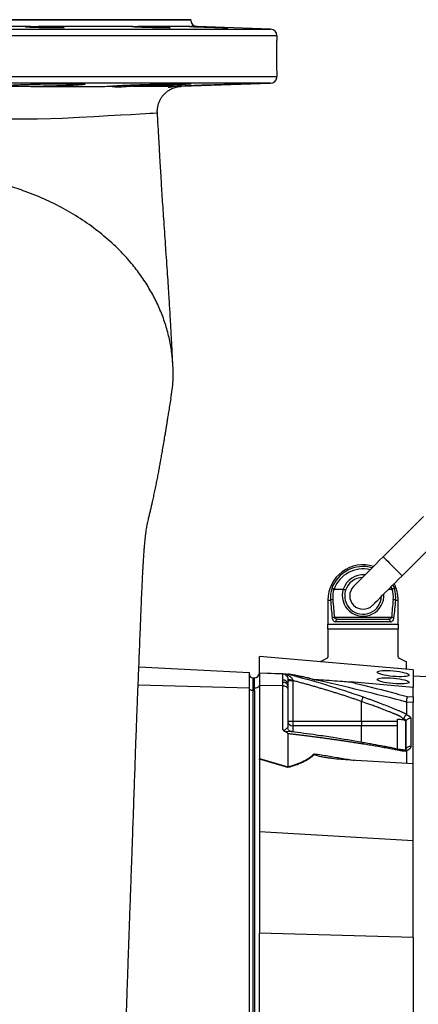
# Model space of a CAD drawing. Header units: millimetres. Extents: x 1108 to 5030, y 1860 to 4202.
# Tile 7 of 12: x 1917 to 2394, y 3026 to 4202. Entities that reach past the tile are written whole.
import ezdxf

# ---------------------------------------------------------------- set-up
doc = ezdxf.new("R2010")
doc.units = ezdxf.units.MM
doc.header["$LTSCALE"] = 2

msp = doc.modelspace()

# ---------------------------------------------------------------- linework, layer by layer
at = {"color": 7, "linetype": 'Continuous', "lineweight": 25}
for p, q in [((2121.8, 4202), (1261.8, 4202)), ((2121.8, 4201.7), (2121.8, 4202)), ((1930.3, 4193.7), (1782.6, 4193.7)), ((2052.6, 4193.7), (1939.6, 4193.7)), ((2119.9, 4193.7), (2058.8, 4193.7)), ((2119.9, 4193.7), (2120, 4193.7)), ((2120.4, 4193.8), (2122.1, 4193.7)), ((2217, 4190.7), (2129.5, 4193.7)), ((2110.6, 4122.4), (2217, 4126.1)), ((2110.6, 4122.4), (2110.6, 4122.4)), ((2399.9, 3608.7), (2351.8, 3560.6)), ((2374.4, 3538), (2422.5, 3586.1)), ((2293, 3522), (2292.8, 3522)), ((2293, 3522), (2303.9, 3522)), ((2358.4, 3522), (2362.5, 3522)), ((2362.7, 3522), (2362.5, 3522)), ((2285.8, 3509), (2285.8, 3480)), ((2369.8, 3480), (2369.8, 3509)), ((2293.5, 3488.4), (2362, 3488.4)), ((2360.5, 3483), (2295.1, 3483)), ((2297.4, 3486), (2358.1, 3486)), ((2285.8, 3480), (2369.8, 3480)), ((2285.8, 3474), (2285.8, 3480)), ((2369.8, 3474), (2285.8, 3474)), ((2285.8, 3474), (2285.8, 3441.8)), ((2369.8, 3480), (2369.8, 3474)), ((2369.8, 3441.8), (2369.8, 3474)), ((2203.8, 3422), (2203.8, 3441.6)), ((2387.8, 3425.5), (2203.8, 3441.6)), ((2379.8, 3426.2), (2379.8, 3435)), ((2059.8, 3429.2), (2191.8, 3422.3)), ((2191.8, 3404.1), (2191.8, 3422.3)), ((2203.8, 3421.8), (2203.8, 3406.9)), ((2232, 3420.8), (2203.8, 3421.8)), ((2387.8, 3425.5), (2387.8, 3404.5)), ((2195.8, 3416), (2195.8, 3401)), ((2195.8, 3416), (2197.8, 3416)), ((2197.8, 3404), (2197.8, 3416)), ((2232, 3413.3), (2232, 3420.8)), ((2232, 3410.6), (2232, 3413.3)), ((2232, 3406.4), (2232, 3410.6)), ((2238.9, 3420.3), (2237.7, 3420.6)), ((2237.8, 3420.6), (2238.9, 3420.3)), ((2237.8, 3414.8), (2237.8, 3408.8)), ((2243.8, 3412.8), (2243.8, 3364.3)), ((2387.8, 3404.5), (2312.2, 3411.2)), ((3871.7, 3355.5), (2387.8, 3418)), ((2191.8, 2920.1), (2191.8, 3404.1)), ((2195.8, 3401), (2195.8, 2917)), ((2195.8, 3401), (2197.8, 3401)), ((2197.8, 3401), (2197.8, 3404)), ((2197.8, 3401), (2197.8, 2917)), ((2203.8, 3406.9), (2203.8, 3319.7)), ((2232, 3406.4), (2203.8, 3406.9)), ((2232, 3354.3), (2232, 3406.4)), ((2237.8, 3408.8), (2237.8, 3406.7)), ((2237.8, 3406.7), (2237.8, 3403.4)), ((2237.8, 3403.4), (2237.8, 3356.7)), ((2387.8, 3393.3), (2387.8, 3404.5)), ((2325.8, 3364.3), (2325.8, 3387.9)), ((2387.8, 3386.7), (2379.8, 3387)), ((2380.7, 3393.6), (2387.8, 3393.3)), ((2387.8, 3313.3), (2387.8, 3386.7)), ((2237.8, 3364.3), (2243.8, 3364.3)), ((2243.8, 3364.3), (2243.8, 3358.9)), ((2243.8, 3364.3), (2325.8, 3364.3)), ((2369.1, 3331.1), (2369.1, 3366.6)), ((2379.5, 3372), (2379.8, 3371.9)), ((2325.8, 3358.9), (2243.8, 3358.9)), ((2237.8, 3349.4), (2237.8, 3309.9)), ((2379.8, 3329.1), (2379.5, 3329)), ((2379.8, 3328.4), (2379.8, 3313.8)), ((2203.8, 3319.7), (2237.8, 3309.9)), ((2237.8, 3308.9), (2203.8, 3318.8)), ((2203.8, 3318.3), (2203.8, 3232.3)), ((2387.8, 3313.3), (2312.2, 3317.8)), ((2387.8, 3221.5), (2387.8, 3313.3)), ((2387.8, 3221.5), (2203.8, 3232.3)), ((2203.8, 3232.3), (2203.8, 3111.2)), ((2387.8, 3106), (2387.8, 3221.5)), ((2203.8, 3005.6), (2203.8, 3111.2)), ((2387.8, 3106), (2203.8, 3111.2)), ((2387.8, 3106), (2387.8, 2993.2))]:
    msp.add_line(p, q, dxfattribs=at)
at = {"color": 8, "linetype": 'Continuous', "lineweight": 25}
for p, q in [((1261.8, 4201.7), (2121.8, 4201.7)), ((1166.5, 4190.7), (2217, 4190.7)), ((2129.5, 4193.7), (2122.1, 4193.7)), ((2224.7, 4182.7), (1158.8, 4182.7)), ((1158.8, 4134.1), (2224.7, 4134.1)), ((2217, 4126.1), (1166.5, 4126.1)), ((2362.5, 3522), (2361.3, 3524.9)), ((2363.4, 3527), (2365.3, 3522.7)), ((2285.8, 3509), (2288.8, 3509)), ((2366.8, 3509), (2369.8, 3509)), ((2203.8, 3421.9), (2231.6, 3420.9)), ((2058.9, 3407.6), (2191.8, 3404.1)), ((2243.8, 3358.9), (2243.8, 3351.8))]:
    msp.add_line(p, q, dxfattribs=at)
at = {"color": 8, "linetype": 'Continuous', "lineweight": 25, "flags": 128}
for points in [[(2081.8, 4090.7), (2080.7, 4090.4), (2077, 4090), (2072.9, 4089.8), (2067.6, 4089.5), (2061.1, 4089.1), (2050.6, 4088.5), (2038, 4087.8), (2023.1, 4087), (2006.4, 4086), (1988.3, 4085), (1968.5, 4084.1), (1953.9, 4083.6), (1938.4, 4083.3), (1922.1, 4083.1), (1904.7, 4083.1), (1886.4, 4083.3), (1886.4, 4083.3), (1886.4, 4083.3)], [(2351.8, 3560.6), (2351.9, 3560.5), (2352.6, 3559.8), (2353.7, 3558.7), (2355.3, 3557.1), (2357.3, 3555.2), (2359.5, 3552.9), (2361.9, 3550.6), (2364.3, 3548.1), (2366.7, 3545.7), (2368.9, 3543.5), (2370.9, 3541.6), (2372.5, 3540), (2373.6, 3538.8), (2374.3, 3538.2), (2374.4, 3538)]]:
    msp.add_lwpolyline(points, dxfattribs=at)
at = {"color": 7, "linetype": 'Continuous', "lineweight": 25, "flags": 128}
for points in [[(2351.8, 3560.6), (2347.5, 3556.4), (2343.3, 3552.2), (2339.3, 3548.1), (2335.4, 3544.2), (2331.7, 3540.6), (2328.4, 3537.2), (2325.3, 3534.2), (2322.7, 3531.6), (2320.5, 3529.3), (2318.7, 3527.6), (2317.5, 3526.3), (2316.7, 3525.6), (2316.4, 3525.3)], [(2339.1, 3502.7), (2339.3, 3502.9), (2340.1, 3503.7), (2341.4, 3505), (2343.1, 3506.7), (2345.3, 3508.9), (2348, 3511.6), (2351, 3514.6), (2354.3, 3517.9), (2358, 3521.6), (2361.9, 3525.5), (2366, 3529.6), (2370.2, 3533.8), (2374.4, 3538)], [(2284.1, 3439.1), (2281.1, 3437.7), (2278.8, 3436.5), (2277.1, 3435.7), (2276.2, 3435.2)], [(2379.8, 3435), (2379.4, 3435.1), (2378.4, 3435.7), (2376.7, 3436.5), (2374.4, 3437.7), (2371.4, 3439.1)], [(2237.8, 3406.7), (2237.6, 3407.5), (2237.3, 3408.2), (2236.8, 3408.8), (2236.1, 3409.4), (2235.2, 3409.9), (2234.2, 3410.3), (2233.1, 3410.5), (2232, 3410.6)], [(2195.8, 3401), (2195, 3401), (2194.2, 3401.1), (2193.5, 3401.3), (2192.9, 3401.6), (2192.4, 3401.9), (2192.1, 3402.2), (2191.8, 3402.6), (2191.8, 3403)], [(2197.8, 3404), (2198.9, 3404), (2200, 3404.2), (2201, 3404.5), (2201.9, 3404.8), (2202.7, 3405.3), (2203.2, 3405.8), (2203.6, 3406.3), (2203.8, 3406.9)], [(2237.8, 3403.4), (2237.6, 3404), (2237.3, 3404.5), (2236.8, 3405), (2236.1, 3405.5), (2235.2, 3405.8), (2234.2, 3406.1), (2233.1, 3406.3), (2232, 3406.4)], [(2325.8, 3364.3), (2333.7, 3364.3), (2349.6, 3364.3), (2362.7, 3364.3), (2367.8, 3364.3), (2369.1, 3364.3)], [(2369.1, 3358.9), (2367.8, 3358.9), (2358.9, 3358.9), (2356.6, 3358.9), (2356.1, 3358.9), (2355.9, 3358.9), (2332.1, 3358.9), (2325.8, 3358.9)]]:
    msp.add_lwpolyline(points, dxfattribs=at)
at = {"color": 7, "linetype": 'Continuous', "lineweight": 25}
for centre, radius, start, end in [((2129.8, 4201.7), 8, 180, 268), ((2216.8, 4182.7), 8, 0.0008, 88), ((2216.8, 4134.1), 8, 272, 352.5552), ((2327.8, 3509), 42, 72.7187, 180), ((2327.8, 3514), 22, 91.6582, 162.0347), ((2327.8, 3509), 42, 0, 27.7361), ((2326.4, 3511.9), 37.7, 163.4133, 184.4382), ((2326.5, 3512.3), 35, 163.8487, 184.4385), ((2327.8, 3514), 22, 162.0347, 358.3418), ((2327.8, 3514), 16, 135, 315), ((2329, 3512.3), 35, 355.5615, 16.1512), ((2329.1, 3511.9), 37.7, 355.5618, 16.5867), ((2291.8, 3501.3), 8.22, 91.6536, 111.5771), ((2363.7, 3501.3), 8.22, 68.4231, 88.3463), ((2294.1, 3479), 9.47, 94.0555, 110.4427), ((2297.8, 3483.3), 2.73, 97.9824, 186.2085), ((2357.7, 3483.3), 2.73, 353.7914, 82.0175), ((2361.4, 3479), 9.47, 69.5574, 85.9444), ((2197.8, 3422), 6, 270, 358), ((2197.8, 3422), 6, 358.9569, 0), ((2195.8, 3420), 4, 180, 270), ((2232.5, 3408), 5.34, 9.4574, 95.6667), ((2242.2, 3423.8), 10, 243.9402, 277.8237), ((2243.5, 3364.6), 5.71, 183.3142, 272.9685)]:
    msp.add_arc(centre, radius, start, end, dxfattribs=at)
at = {"color": 8, "linetype": 'Continuous', "lineweight": 25}
for centre, radius, start, end in [((2327.8, 3509), 40, 74.2649, 159.9682), ((2327.8, 3509), 37.1, 76.766, 159.4925), ((2327.8, 3514), 25, 84.7918, 161.403), ((2327.8, 3514.6), 25, 162.7168, 3.9896)]:
    msp.add_arc(centre, radius, start, end, dxfattribs=at)
at = {"color": 7, "linetype": 'Continuous', "lineweight": 25}
for centre, major_axis, ratio, start_param, end_param in [((2327.8, 3583.4), (0, 200.6), 0.209402, 1.950954, 2.067456), ((2327.8, 3584), (0, 200.6), 0.194444, 1.950954, 2.067456), ((2327.8, 3584), (0, 200.6), 0.194444, 4.215729, 4.332232), ((2327.8, 3583.4), (0, 200.6), 0.209402, 4.215729, 4.332232), ((2197.8, 3321), (-0.6, 26.5), 0.225259, 4.606443, 4.624649)]:
    msp.add_ellipse(centre, major_axis=major_axis, ratio=ratio, start_param=start_param, end_param=end_param, dxfattribs=at)
for centre in [(2363.8, 3421.1), (2363.8, 3412.4)]:
    msp.add_ellipse(centre, major_axis=(19, -1.7), ratio=0.173383, dxfattribs=at)
for points, knots in [([(1939.6, 4193.7), (1942.1, 4193.7), (1947.1, 4193.6), (1954.9, 4193.4), (1961.8, 4193.2), (1967.1, 4192.9), (1970.1, 4192.6), (1970.6, 4192.4), (1968.5, 4192.2), (1963.9, 4192.1), (1957.5, 4192.1), (1950, 4192.2), (1942.1, 4192.4), (1934.9, 4192.6), (1929, 4192.8), (1925.2, 4193.1), (1923.9, 4193.4), (1925.2, 4193.6), (1928, 4193.7), (1930, 4193.7), (1930.3, 4193.7)], [0, 0, 0, 0, 0.057863, 0.11606, 0.174283, 0.232541, 0.290818, 0.349091, 0.40734, 0.465556, 0.523745, 0.581922, 0.640106, 0.698315, 0.756557, 0.814825, 0.873103, 0.931368, 0.9896, 1, 1, 1, 1]), ([(1930.3, 4193.7), (1932.2, 4193.7), (1935, 4193.8), (1938.5, 4193.7), (1939.6, 4193.7)], [0, 0, 0, 0, 0.683786, 1, 1, 1, 1]), ([(2058.8, 4193.7), (2060.8, 4193.7), (2065, 4193.6), (2072.7, 4193.4), (2080.5, 4193.2), (2087.7, 4192.9), (2093.3, 4192.6), (2096.7, 4192.4), (2097.6, 4192.2), (2095.9, 4192.1), (2091.8, 4192.1), (2085.6, 4192.2), (2078.2, 4192.4), (2070.3, 4192.6), (2062.9, 4192.8), (2056.7, 4193.1), (2052.6, 4193.4), (2050.8, 4193.6), (2051.5, 4193.7), (2052.4, 4193.7), (2052.6, 4193.7)], [0, 0, 0, 0, 0.057863, 0.11606, 0.174283, 0.232541, 0.290818, 0.349091, 0.40734, 0.465556, 0.523745, 0.581922, 0.640106, 0.698315, 0.756556, 0.814825, 0.873103, 0.931368, 0.9896, 1, 1, 1, 1]), ([(2052.6, 4193.7), (2053.7, 4193.7), (2055.2, 4193.8), (2057.9, 4193.7), (2058.8, 4193.7)], [0, 0, 0, 0, 0.683785, 1, 1, 1, 1]), ([(2122.1, 4193.7), (2123.4, 4193.7), (2126.1, 4193.6), (2132.6, 4193.4), (2140.1, 4193.2), (2148, 4192.9), (2155.3, 4192.6), (2161.2, 4192.4), (2165, 4192.2), (2166.4, 4192.1), (2165.1, 4192.1), (2161.3, 4192.2), (2155.4, 4192.4), (2148.2, 4192.6), (2140.3, 4192.8), (2132.7, 4193.1), (2126.3, 4193.4), (2121.8, 4193.6), (2120.2, 4193.7), (2120, 4193.7), (2119.9, 4193.7)], [0, 0, 0, 0, 0.057863, 0.11606, 0.174283, 0.232541, 0.290818, 0.349091, 0.40734, 0.465556, 0.523745, 0.581922, 0.640106, 0.698315, 0.756556, 0.814825, 0.873103, 0.931368, 0.9896, 1, 1, 1, 1]), ([(2224.7, 4182.7), (2224.7, 4182.4), (2224.7, 4181.8), (2224.6, 4180), (2224.5, 4177.7), (2224.4, 4174.8), (2224.3, 4171.5), (2224.3, 4167.7), (2224.2, 4163.7), (2224.2, 4159.5), (2224.2, 4155.3), (2224.2, 4151.1), (2224.3, 4147.2), (2224.4, 4143.5), (2224.5, 4140.3), (2224.6, 4136.7), (2224.7, 4135.1), (2224.7, 4134.1)], [0, 0, 0, 0, 0.062962, 0.125925, 0.188884, 0.251843, 0.314844, 0.377843, 0.440833, 0.503823, 0.566751, 0.629678, 0.692588, 0.7555, 0.818463, 0.881429, 1, 1, 1, 1]), ([(2224.7, 4133.1), (2224.7, 4133), (2224.7, 4132.7), (2224.7, 4133.4), (2224.7, 4134.1)], [0, 0, 0, 0, 0.081166, 1, 1, 1, 1]), ([(1917.2, 4122.2), (1915.8, 4122.2), (1912.4, 4122.2), (1907.8, 4122.3), (1903.7, 4122.4), (1900.9, 4122.6), (1899.3, 4122.8), (1899.2, 4123.1), (1900.4, 4123.3), (1902.9, 4123.6), (1907.1, 4123.9), (1912.6, 4124.2), (1919.3, 4124.5), (1926.3, 4124.7), (1933.9, 4125), (1941.8, 4125.2), (1950, 4125.3), (1958, 4125.4), (1965.7, 4125.5), (1973, 4125.5), (1979.5, 4125.5), (1985, 4125.4), (1989.5, 4125.3), (1992.9, 4125.2), (1994.9, 4125), (1995.6, 4124.8), (1994.8, 4124.6), (1992.8, 4124.3), (1989.5, 4124.1), (1984.9, 4123.8), (1979.3, 4123.5), (1972.8, 4123.2), (1965.6, 4123), (1957.8, 4122.7), (1949.8, 4122.5), (1940.5, 4122.3), (1934.3, 4122.3), (1930.6, 4122.2)], [0, 0, 0, 0, 0.01935, 0.047617, 0.075884, 0.10416, 0.132436, 0.16073, 0.189025, 0.217337, 0.24565, 0.281013, 0.309322, 0.337631, 0.36594, 0.39425, 0.422549, 0.450848, 0.479133, 0.507418, 0.535693, 0.563969, 0.592244, 0.620519, 0.648801, 0.677083, 0.705379, 0.733674, 0.761984, 0.790294, 0.818615, 0.846935, 0.875257, 0.903578, 0.931888, 0.960199, 1, 1, 1, 1]), ([(1930.6, 4122.2), (1928.3, 4122.2), (1923.5, 4122.1), (1919.3, 4122.2), (1917.2, 4122.2)], [0, 0, 0, 0, 0.493492, 1, 1, 1, 1]), ([(1930.6, 4122.2), (1932.7, 4122.2), (1940.5, 4122.2), (1953.6, 4122.3), (1969.5, 4122.3), (1987.4, 4122.3), (2006.8, 4122.4), (2019.9, 4122.4), (2026.5, 4122.4)], [0, 0, 0, 0, 0.056135, 0.210942, 0.365908, 0.520746, 0.760357, 1, 1, 1, 1]), ([(2026.5, 4122.4), (2026.3, 4122.4), (2026.1, 4122.5), (2027.3, 4122.7), (2029.9, 4123), (2034, 4123.3), (2039.5, 4123.6), (2046.2, 4123.9), (2053.2, 4124.1), (2060.8, 4124.4), (2068.8, 4124.7), (2076.9, 4124.9), (2084.9, 4125.1), (2092.7, 4125.3), (2099.9, 4125.4), (2106.4, 4125.5), (2112, 4125.5), (2116.5, 4125.5), (2119.8, 4125.5), (2121.8, 4125.4), (2122.5, 4125.3), (2121.7, 4125.1), (2119.7, 4124.9), (2116.4, 4124.7), (2111.8, 4124.4), (2106.2, 4124.1), (2099.7, 4123.9), (2092.5, 4123.6), (2084.7, 4123.3), (2076.7, 4123), (2068.5, 4122.8), (2060.6, 4122.6), (2055.3, 4122.5), (2052.8, 4122.4), (2052.6, 4122.4)], [0, 0, 0, 0, 0.031746, 0.063492, 0.095426, 0.127359, 0.167218, 0.199184, 0.231151, 0.263118, 0.295085, 0.327046, 0.359006, 0.390952, 0.422897, 0.454826, 0.486756, 0.518673, 0.550591, 0.582506, 0.614421, 0.646343, 0.678264, 0.7102, 0.742136, 0.774089, 0.806041, 0.838007, 0.869973, 0.901941, 0.93391, 0.965868, 0.997827, 1, 1, 1, 1]), ([(2052.6, 4122.4), (2050.4, 4122.3), (2046, 4122.1), (2040.1, 4121.6), (2034.9, 4121.4), (2030.8, 4121.5), (2027.8, 4122), (2026.9, 4122.3), (2026.5, 4122.4)], [0, 0, 0, 0, 0.156499, 0.31707, 0.481702, 0.651381, 0.823031, 1, 1, 1, 1]), ([(2052.6, 4122.4), (2056.1, 4122.4), (2063.1, 4122.4), (2072.5, 4122.4), (2080.9, 4122.4), (2089.9, 4122.4), (2094.8, 4122.4), (2097.8, 4122.4)], [0, 0, 0, 0, 0.1789378, 0.3578753, 0.5387426, 0.7196095, 1, 1, 1, 1]), ([(2081.9, 4090.7), (2081.9, 4090.8), (2081.7, 4092.4), (2081.9, 4095.4), (2082.6, 4099.6), (2083.8, 4103.5), (2085.5, 4107), (2087.5, 4110.2), (2089.9, 4113), (2092.4, 4115.4), (2095, 4117.4), (2097.7, 4119), (2100.4, 4120.2), (2102.9, 4121.1), (2105.2, 4121.7), (2107.1, 4122.1), (2108.5, 4122.2), (2109.5, 4122.3), (2110.1, 4122.4), (2110.5, 4122.4), (2110.6, 4122.4), (2110.6, 4122.4)], [0, 0, 0, 0, 0.00766, 0.095804, 0.180415, 0.261757, 0.340099, 0.415555, 0.488128, 0.557717, 0.624116, 0.687003, 0.745898, 0.800075, 0.848261, 0.887777, 0.916294, 0.938168, 0.957879, 0.981311, 1, 1, 1, 1]), ([(2107.4, 4122.4), (2105.8, 4122.3), (2102.5, 4122.1), (2098.9, 4121.5), (2096.2, 4121.1), (2094.9, 4121.2), (2094.9, 4121.6), (2095.9, 4122.2), (2097.3, 4122.4), (2097.8, 4122.4)], [0, 0, 0, 0, 0.144457, 0.292733, 0.443875, 0.599659, 0.746529, 0.897337, 1, 1, 1, 1]), ([(2097.8, 4122.4), (2099.2, 4122.5), (2102, 4122.7), (2108.2, 4122.9), (2114.9, 4123.2), (2121.9, 4123.5), (2129.5, 4123.8), (2137.5, 4124.1), (2145.6, 4124.3), (2153.7, 4124.6), (2161.4, 4124.8), (2168.6, 4125), (2175.1, 4125.2), (2180.7, 4125.3), (2185.2, 4125.4), (2188.5, 4125.5), (2190.5, 4125.5), (2191.2, 4125.5), (2190.4, 4125.4), (2188.4, 4125.3), (2185, 4125.1), (2180.5, 4125), (2174.9, 4124.7), (2168.4, 4124.5), (2161.1, 4124.2), (2153.4, 4124), (2145.3, 4123.7), (2137.2, 4123.4), (2129.2, 4123.1), (2121.6, 4122.9), (2114.7, 4122.6), (2110.1, 4122.5), (2107.8, 4122.4), (2107.4, 4122.4)], [0, 0, 0, 0, 0.043039, 0.083457, 0.115933, 0.14841, 0.180886, 0.213362, 0.245843, 0.278323, 0.310798, 0.343272, 0.375731, 0.408191, 0.440633, 0.473076, 0.505505, 0.537935, 0.570361, 0.602786, 0.635217, 0.667648, 0.700092, 0.732536, 0.764998, 0.797459, 0.829935, 0.86241, 0.894891, 0.927371, 0.959844, 0.992316, 1, 1, 1, 1]), ([(2100.4, 3789), (2100.2, 3792.3), (2099.9, 3798.5), (2099.5, 3807.3), (2099.1, 3815), (2098.7, 3821.6), (2098.4, 3827), (2098.2, 3831.2), (2098, 3834.6), (2097.9, 3837.7), (2097.6, 3842.3), (2097.2, 3849), (2096.7, 3858.1), (2096, 3868.7), (2095.3, 3880.9), (2094.3, 3894.8), (2093.3, 3909.9), (2092.2, 3925.3), (2091.1, 3941), (2090.1, 3956.1), (2089.1, 3970.8), (2088.2, 3984.3), (2087.4, 3997.2), (2086.7, 4007.9), (2086.2, 4016.8), (2085.7, 4024.3), (2085.2, 4032.6), (2084.7, 4042.3), (2084, 4053.9), (2083.2, 4067.5), (2082.5, 4080), (2082, 4088), (2081.9, 4090.7)], [0, 0, 0, 0, 0.043513, 0.081692, 0.114566, 0.142158, 0.164478, 0.181269, 0.193279, 0.204577, 0.21642, 0.246839, 0.280514, 0.317924, 0.362332, 0.411367, 0.465121, 0.519094, 0.568831, 0.620057, 0.665613, 0.706237, 0.743334, 0.779215, 0.798751, 0.819455, 0.841526, 0.867849, 0.899436, 0.936326, 0.978524, 1, 1, 1, 1]), ([(2097.9, 3749.5), (2098.6, 3753), (2100.5, 3763.9), (2101, 3780.6), (2099.9, 3799.3), (2097.4, 3816.2), (2093.3, 3832.9), (2087.7, 3849.6), (2080.6, 3865.8), (2072.1, 3881.5), (2062.2, 3896.6), (2049.9, 3912.6), (2034.6, 3929.2), (2015.9, 3945.9), (1995.3, 3961.2), (1973.1, 3974.9), (1949.3, 3986.9), (1926.2, 3996.4), (1904.2, 4003.6), (1883.8, 4008.9), (1862.8, 4013.3), (1848.5, 4015.2), (1841.3, 4016.1)], [0, 0, 0, 0, 0.028955, 0.089174, 0.134579, 0.180257, 0.226281, 0.272733, 0.319185, 0.365208, 0.410887, 0.456292, 0.516511, 0.576495, 0.636366, 0.696238, 0.756222, 0.816441, 0.861846, 0.907524, 0.953548, 1, 1, 1, 1]), ([(2018.9, 2354.7), (2019, 2355.7), (2019.4, 2363.4), (2020.2, 2378.3), (2021.3, 2399.7), (2022.3, 2421.4), (2023.4, 2443.2), (2024.3, 2464.5), (2025.2, 2485.6), (2026.1, 2506.1), (2027, 2526.6), (2027.8, 2547.4), (2028.7, 2569.4), (2029.6, 2592.8), (2030.6, 2617.8), (2031.7, 2644.3), (2032.7, 2671.8), (2033.8, 2700.4), (2034.9, 2730.1), (2036.1, 2761.1), (2037.2, 2792.7), (2038.3, 2824.6), (2039.4, 2856), (2040.5, 2886.8), (2041.5, 2916.2), (2042.5, 2944.1), (2043.4, 2970.4), (2044.2, 2993.5), (2044.9, 3013.6), (2045.5, 3031.2), (2046.1, 3048.9), (2046.7, 3067.6), (2047.4, 3088.1), (2048.2, 3110.2), (2049, 3133.7), (2049.9, 3158.4), (2050.8, 3184.5), (2051.7, 3208.1), (2052.4, 3228.5), (2053, 3245.1), (2053.5, 3260.6), (2054, 3274.8), (2054.5, 3287.9), (2054.9, 3300), (2055.3, 3311.3), (2055.6, 3322.1), (2056, 3332.7), (2056.4, 3343.6), (2056.9, 3356.9), (2057.5, 3372.7), (2058.2, 3391.1), (2058.9, 3408.6), (2059.6, 3425.5), (2060.3, 3441.7), (2060.9, 3458), (2061.5, 3473.4), (2062, 3485.3), (2062.3, 3494), (2062.6, 3500.4), (2062.8, 3507.1), (2063.1, 3514.3), (2063.5, 3521.6), (2063.8, 3528.3), (2064.1, 3534.9), (2064.4, 3540.9), (2064.7, 3546.4), (2065, 3551), (2065.3, 3555.9), (2065.6, 3561.4), (2066, 3567.3), (2066.5, 3573.1), (2067, 3578.8), (2067.5, 3584), (2068.1, 3588.5), (2068.6, 3592.3), (2069.1, 3595.5), (2069.7, 3598.7), (2070.3, 3601.9), (2071, 3605.1), (2071.8, 3608.4), (2072.8, 3612.3), (2073.9, 3616.8), (2075, 3621.7), (2076.1, 3626.6), (2077.5, 3632.6), (2078.9, 3639.2), (2080.3, 3646), (2081.6, 3652.6), (2082.9, 3658.9), (2084, 3665), (2085.1, 3671.2), (2086.2, 3677.1), (2087.3, 3683.4), (2088.5, 3690.5), (2089.6, 3697), (2090.5, 3702.3), (2091.1, 3705.9), (2091.6, 3708.9), (2092, 3711.5), (2092.4, 3713.6), (2092.7, 3715.6), (2093.2, 3718.4), (2093.8, 3722.2), (2094.6, 3727.3), (2095.7, 3733.6), (2096.9, 3741.1), (2097.8, 3746.5), (2098.2, 3749.4)], [0, 0, 0, 0, 0.002497, 0.019435, 0.036218, 0.052786, 0.067863, 0.082345, 0.096241, 0.109547, 0.122256, 0.135285, 0.148943, 0.163364, 0.178567, 0.194594, 0.211498, 0.228284, 0.245864, 0.264188, 0.282536, 0.300203, 0.318214, 0.335461, 0.351911, 0.367524, 0.382266, 0.396122, 0.406414, 0.416207, 0.425759, 0.436244, 0.447833, 0.460544, 0.473695, 0.487789, 0.50276, 0.518543, 0.528863, 0.538921, 0.548247, 0.556857, 0.564762, 0.572383, 0.579223, 0.585658, 0.592266, 0.599056, 0.606032, 0.617379, 0.629208, 0.641815, 0.65217, 0.663206, 0.674916, 0.685966, 0.695745, 0.700645, 0.705198, 0.71041, 0.716529, 0.722712, 0.728456, 0.733761, 0.739983, 0.745096, 0.749117, 0.753283, 0.75871, 0.765383, 0.772102, 0.779761, 0.788331, 0.796873, 0.80504, 0.812814, 0.820174, 0.83084, 0.840395, 0.848863, 0.856386, 0.863051, 0.867608, 0.873253, 0.879905, 0.886964, 0.894208, 0.900772, 0.907037, 0.913603, 0.920076, 0.926276, 0.932929, 0.940471, 0.949172, 0.953218, 0.956785, 0.959825, 0.962341, 0.964338, 0.966072, 0.968653, 0.972613, 0.977739, 0.98402, 0.991443, 1, 1, 1, 1]), ([(2292.8, 3522), (2292.5, 3522.1), (2291.9, 3522.3), (2291, 3522.5), (2290.5, 3522.6), (2290.3, 3522.7), (2290.2, 3522.7), (2290.2, 3522.7)], [0, 0, 0, 0, 0.2808276, 0.5616223, 0.8433056, 0.9897963, 1, 1, 1, 1]), ([(2304.1, 3522), (2304.4, 3521.8), (2305, 3521.6), (2305.9, 3521.3), (2306.5, 3521), (2306.8, 3520.9), (2306.8, 3520.8), (2306.8, 3520.8), (2306.8, 3520.8)], [0, 0, 0, 0, 0.213481, 0.426953, 0.640733, 0.855438, 0.992698, 1, 1, 1, 1]), ([(2365.3, 3522.7), (2365.3, 3522.7), (2365.2, 3522.7), (2365, 3522.6), (2364.5, 3522.5), (2363.7, 3522.3), (2363, 3522.1), (2362.7, 3522)], [0, 0, 0, 0, 0.010204, 0.156695, 0.438377, 0.719172, 1, 1, 1, 1]), ([(2290.8, 3487.8), (2290.9, 3487.3), (2291.1, 3486.1), (2291.9, 3484.5), (2293.2, 3483.2), (2294.4, 3483.1), (2295.1, 3483)], [0, 0, 0, 0, 0.165003, 0.411385, 0.662649, 1, 1, 1, 1]), ([(2297.4, 3486), (2297, 3486), (2296.6, 3486), (2295.8, 3486.2), (2295.4, 3486.3), (2294.7, 3486.6), (2294.3, 3486.9), (2293.9, 3487.4), (2293.8, 3487.5), (2293.6, 3488), (2293.5, 3488.2), (2293.5, 3488.4)], [0, 0, 0, 0, 0.25, 0.25, 0.5, 0.5, 0.75, 0.75, 0.875, 0.875, 1, 1, 1, 1]), ([(2362, 3488.4), (2362, 3488.2), (2361.9, 3488), (2361.7, 3487.5), (2361.6, 3487.4), (2361.2, 3486.9), (2360.8, 3486.6), (2360.1, 3486.3), (2359.7, 3486.2), (2358.9, 3486), (2358.5, 3486), (2358.1, 3486)], [0, 0, 0, 0, 0.125, 0.125, 0.25, 0.25, 0.5, 0.5, 0.75, 0.75, 1, 1, 1, 1]), ([(2360.5, 3483), (2360.7, 3483), (2361.5, 3483), (2362.6, 3483.5), (2363.6, 3484.6), (2364.4, 3486), (2364.6, 3487.2), (2364.7, 3487.8)], [0, 0, 0, 0, 0.129114, 0.382884, 0.601547, 0.802763, 1, 1, 1, 1]), ([(2285.8, 3441.8), (2285.8, 3441.7), (2285.7, 3441.5), (2285.7, 3441.1), (2285.6, 3441), (2285.5, 3440.5), (2285.3, 3440.3), (2285, 3439.8), (2284.8, 3439.7), (2284.5, 3439.4), (2284.3, 3439.2), (2284.1, 3439.1)], [0, 0, 0, 0, 0.125, 0.125, 0.25, 0.25, 0.5, 0.5, 0.75, 0.75, 1, 1, 1, 1]), ([(2371.4, 3439.1), (2371.2, 3439.2), (2371, 3439.4), (2370.7, 3439.6), (2370.5, 3439.8), (2370.3, 3440.1), (2370.2, 3440.3), (2370.1, 3440.5), (2370, 3440.7), (2369.8, 3441.1), (2369.8, 3441.5), (2369.8, 3441.8)], [0, 0, 0, 0, 0.25, 0.25, 0.5, 0.5, 0.625, 0.625, 0.75, 0.75, 1, 1, 1, 1]), ([(2232, 3420.8), (2232.7, 3420.8), (2233.4, 3420.6), (2234.8, 3420), (2235.5, 3419.5), (2236.6, 3418.4), (2237.1, 3417.7), (2237.6, 3416.2), (2237.8, 3415.5), (2237.8, 3414.8)], [0, 0, 0, 0, 0.25, 0.25, 0.5, 0.5, 0.75, 0.75, 1, 1, 1, 1]), ([(2232, 3420.8), (2232, 3420.8), (2232.1, 3420.8), (2232.3, 3420.8), (2232.4, 3420.8), (2232.7, 3420.8), (2232.9, 3420.8), (2233.4, 3420.7), (2233.7, 3420.7), (2234.3, 3420.7), (2234.6, 3420.7), (2234.9, 3420.7)], [0, 0, 0, 0, 0.125, 0.125, 0.25, 0.25, 0.5, 0.5, 0.75, 0.75, 1, 1, 1, 1]), ([(2234.9, 3420.7), (2235.9, 3420.4), (2236.8, 3420), (2238.5, 3419.2), (2239.3, 3418.7), (2240.8, 3417.7), (2241.5, 3417.1), (2242.4, 3416), (2242.7, 3415.6), (2243.2, 3414.8), (2243.4, 3414.3), (2243.5, 3413.9)], [0, 0, 0, 0, 0.25, 0.25, 0.5, 0.5, 0.75, 0.75, 0.875, 0.875, 1, 1, 1, 1]), ([(2234.9, 3420.7), (2235.1, 3420.7), (2235.9, 3420.6), (2236.8, 3420.6), (2237.5, 3420.6), (2237.7, 3420.6), (2237.8, 3420.6), (2237.8, 3420.6)], [0, 0, 0, 0, 0.171794, 0.597025, 0.766213, 0.937358, 1, 1, 1, 1]), ([(2237.8, 3420.7), (2239.1, 3420.5), (2244, 3419.7), (2251.2, 3418.4), (2258.8, 3416.8), (2264.8, 3415.4), (2268.2, 3414.4), (2269.8, 3413.9)], [0, 0, 0, 0, 0.10666, 0.403143, 0.607796, 0.812344, 1, 1, 1, 1]), ([(2269.3, 3413.8), (2266.7, 3414.6), (2261.5, 3416.1), (2251.8, 3418.2), (2243.7, 3419.6), (2238.9, 3420.4), (2237.8, 3420.6)], [0, 0, 0, 0, 0.297892, 0.606736, 0.903183, 1, 1, 1, 1]), ([(2237.8, 3412.8), (2237.8, 3412.8), (2237.9, 3412.8), (2238.5, 3412.8), (2239, 3412.8), (2240.1, 3412.8), (2240.7, 3412.8), (2242.2, 3412.8), (2243, 3412.8), (2243.8, 3412.8)], [0, 0, 0, 0, 0.25, 0.25, 0.5, 0.5, 0.75, 0.75, 1, 1, 1, 1]), ([(2325.8, 3387.9), (2324.3, 3388.4), (2321.5, 3389.4), (2317.2, 3390.8), (2312.9, 3392.3), (2308.5, 3393.7), (2304.1, 3395.2), (2299.7, 3396.6), (2295.2, 3398), (2290.7, 3399.4), (2286.1, 3400.8), (2281.6, 3402.2), (2277, 3403.5), (2272.3, 3404.9), (2267.6, 3406.2), (2262.9, 3407.6), (2258.2, 3408.9), (2253.4, 3410.2), (2248.6, 3411.5), (2245.4, 3412.4), (2243.8, 3412.8)], [0, 0, 0, 0, 0.052635, 0.105608, 0.158921, 0.212573, 0.266566, 0.320902, 0.37558, 0.430604, 0.485973, 0.541688, 0.597751, 0.654162, 0.710923, 0.768034, 0.825496, 0.883311, 0.941478, 1, 1, 1, 1]), ([(2269.3, 3413.8), (2269.3, 3413.8), (2269.4, 3413.8), (2269.6, 3413.9), (2269.8, 3413.9)], [0, 0, 0, 0, 0.022143, 1, 1, 1, 1]), ([(2379.8, 3387), (2361.5, 3391.9), (2343.1, 3396.6), (2306.3, 3405.5), (2287.8, 3409.8), (2269.3, 3413.8)], [0, 0, 0, 0, 0.5, 0.5, 1, 1, 1, 1]), ([(2269.8, 3413.9), (2269.9, 3413.9), (2270.3, 3414), (2272, 3414), (2274.5, 3413.9), (2280.8, 3413.6), (2290.4, 3412.9), (2301.9, 3412), (2309.2, 3411.4), (2312.2, 3411.2)], [0, 0, 0, 0, 0.014356, 0.049627, 0.124372, 0.19944, 0.496383, 0.793753, 1, 1, 1, 1]), ([(2312.2, 3411.2), (2314.5, 3410.6), (2333, 3406.2), (2355.8, 3400.4), (2376.2, 3394.8), (2380.7, 3393.6)], [0, 0, 0, 0, 0.102589, 0.804819, 1, 1, 1, 1]), ([(2327.7, 3393.4), (2327.6, 3393.2), (2327.5, 3393), (2327.3, 3392.3), (2327.2, 3391.9), (2326.8, 3390.9), (2326.6, 3390.3), (2326.2, 3389.1), (2326, 3388.5), (2325.8, 3387.9)], [0, 0, 0, 0, 0.25, 0.25, 0.5, 0.5, 0.75, 0.75, 1, 1, 1, 1]), ([(2375.7, 3367.3), (2375.6, 3367.4), (2375.3, 3367.6), (2374.8, 3368), (2374.4, 3368.3), (2374, 3368.7), (2373.5, 3369), (2373.1, 3369.3), (2372.7, 3369.6), (2372.2, 3369.8), (2371.8, 3370.1), (2371.4, 3370.3), (2371, 3370.6), (2370.5, 3370.8), (2370.1, 3371), (2369.5, 3371.3), (2368.8, 3371.6), (2368.1, 3371.9), (2367.5, 3372.2), (2366.9, 3372.4), (2366.4, 3372.6), (2366, 3372.7), (2365.3, 3373), (2364.6, 3373.3), (2362.9, 3374), (2360.4, 3375), (2357.2, 3376.2), (2354.1, 3377.4), (2350.2, 3379), (2345.4, 3380.8), (2339.9, 3382.8), (2334.8, 3384.7), (2330.2, 3386.3), (2327.2, 3387.4), (2325.8, 3387.9)], [0, 0, 0, 0, 0.010662, 0.021198, 0.031594, 0.041839, 0.051919, 0.061821, 0.071533, 0.08104, 0.09033, 0.099392, 0.108213, 0.116783, 0.125091, 0.138719, 0.152205, 0.165558, 0.178786, 0.1919, 0.198167, 0.207477, 0.219813, 0.235151, 0.25346, 0.319418, 0.382864, 0.443812, 0.502275, 0.618272, 0.726011, 0.825493, 0.916782, 1, 1, 1, 1]), ([(2327.7, 3393.4), (2329.1, 3392.9), (2331.8, 3391.9), (2335.9, 3390.4), (2340, 3388.9), (2344, 3387.4), (2349.3, 3385.4), (2355.7, 3383), (2362, 3380.4), (2367, 3378.4), (2370, 3377.2), (2372.1, 3376.3), (2373.3, 3375.7), (2374.3, 3375.3), (2375.3, 3374.8), (2376.4, 3374.3), (2377.5, 3373.7), (2378.7, 3373.1), (2379.4, 3372.6), (2379.8, 3372.4)], [0, 0, 0, 0, 0.0777766, 0.1551997, 0.2322716, 0.3089948, 0.3853718, 0.5305262, 0.6744738, 0.7474235, 0.8196146, 0.8463831, 0.8697605, 0.889755, 0.9063828, 0.929523, 0.9527995, 0.9762724, 1, 1, 1, 1]), ([(2379.8, 3387), (2379.8, 3387.2), (2379.8, 3387.6), (2379.9, 3388.5), (2380, 3389), (2380.1, 3389.9), (2380.2, 3390.2), (2380.2, 3390.9), (2380.3, 3391.2), (2380.4, 3391.9), (2380.4, 3392.2), (2380.6, 3392.9), (2380.6, 3393.3), (2380.7, 3393.6)], [0, 0, 0, 0, 0.25, 0.25, 0.5, 0.5, 0.625, 0.625, 0.75, 0.75, 0.875, 0.875, 1, 1, 1, 1]), ([(2387.8, 3393.3), (2387.8, 3392.7), (2387.8, 3392), (2387.8, 3390.6), (2387.8, 3389.9), (2387.8, 3389), (2387.8, 3388.8), (2387.8, 3388.2), (2387.8, 3388), (2387.8, 3387.3), (2387.8, 3386.9), (2387.8, 3386.7)], [0, 0, 0, 0, 0.25, 0.25, 0.5, 0.5, 0.625, 0.625, 0.75, 0.75, 1, 1, 1, 1]), ([(2325.8, 3364.3), (2325.8, 3363.2), (2325.8, 3362.1), (2325.8, 3360.2), (2325.8, 3359.4), (2325.8, 3358.9)], [0, 0, 0, 0, 0.5, 0.5, 1, 1, 1, 1]), ([(2369.1, 3366.6), (2369.6, 3366.6), (2370.1, 3366.6), (2371.1, 3366.6), (2371.6, 3366.6), (2373.1, 3366.5), (2374.1, 3366.4), (2375.1, 3366.3)], [0, 0, 0, 0, 0.25, 0.25, 0.5, 0.5, 1, 1, 1, 1]), ([(2375.1, 3366.3), (2375.6, 3366.2), (2376.1, 3366.1), (2377, 3365.8), (2377.4, 3365.6), (2377.9, 3365.3), (2378.1, 3365.2), (2378.3, 3365), (2378.4, 3364.9), (2378.6, 3364.7), (2378.7, 3364.5), (2378.8, 3364.3), (2378.8, 3364.2), (2378.8, 3364)], [0, 0, 0, 0, 0.25, 0.25, 0.5, 0.5, 0.625, 0.625, 0.75, 0.75, 0.875, 0.875, 1, 1, 1, 1]), ([(2379, 3364.4), (2379, 3364.5), (2379, 3364.6), (2379, 3364.8), (2378.9, 3364.9), (2378.9, 3365.1), (2378.8, 3365.3), (2378.7, 3365.4), (2378.6, 3365.6), (2378.4, 3365.8), (2378, 3366.1), (2377.6, 3366.4), (2377.1, 3366.6), (2376.6, 3366.8), (2376.3, 3366.9), (2376, 3367), (2375.9, 3367)], [0, 0, 0, 0, 0.053313, 0.106595, 0.159871, 0.213165, 0.266504, 0.319912, 0.373414, 0.427035, 0.564482, 0.685233, 0.789261, 0.876464, 0.946724, 1, 1, 1, 1]), ([(2379.5, 3372), (2379.4, 3372), (2379.3, 3371.9), (2379.1, 3371.7), (2379, 3371.6), (2378.8, 3371.4), (2378.6, 3371.3), (2378.5, 3371.1), (2378.3, 3370.9), (2378.2, 3370.7), (2377.9, 3370.4), (2377.6, 3370), (2377.3, 3369.5), (2377, 3369), (2376.8, 3368.5), (2376.6, 3368.1), (2376.4, 3367.7), (2376.2, 3367.5), (2376.1, 3367.2), (2376, 3367.1), (2376, 3367.1)], [0, 0, 0, 0, 0.048652, 0.096489, 0.14339, 0.189242, 0.233941, 0.277392, 0.319512, 0.360225, 0.399465, 0.506174, 0.603082, 0.689684, 0.765815, 0.831582, 0.887296, 0.933441, 0.970686, 1, 1, 1, 1]), ([(2378.8, 3364), (2378.8, 3359.1), (2378.8, 3353.9), (2378.8, 3342.9), (2378.8, 3337), (2378.8, 3330.9)], [0, 0, 0, 0, 0.5, 0.5, 1, 1, 1, 1]), ([(2384.7, 3367.7), (2384.1, 3367.7), (2383.5, 3367.6), (2382.4, 3367.4), (2381.8, 3367.1), (2380.8, 3366.5), (2380.3, 3366.2), (2379.5, 3365.3), (2379.2, 3364.9), (2379, 3364.4)], [0, 0, 0, 0, 0.25, 0.25, 0.5, 0.5, 0.75, 0.75, 1, 1, 1, 1]), ([(2379, 3331.2), (2379, 3332.6), (2379, 3335.6), (2379, 3339.9), (2379, 3344.3), (2379, 3347.2), (2379, 3350.2), (2379, 3353.1), (2379, 3357.1), (2379, 3360.8), (2379, 3363.3), (2379, 3364.4)], [0.7589111, 0.7589111, 0.7589111, 0.7589111, 0.7820302, 0.8131687, 0.8443073, 0.8754458, 0.8754458, 0.9065844, 0.9377229, 0.9688615, 0.9919807, 0.9919807, 0.9919807, 0.9919807]), ([(2379.8, 3372.4), (2379.8, 3372.4), (2379.8, 3372.3), (2379.7, 3372.2), (2379.7, 3372.2), (2379.6, 3372.1), (2379.5, 3372), (2379.5, 3372)], [0, 0, 0, 0, 0.212576, 0.416535, 0.614103, 0.807726, 1, 1, 1, 1]), ([(2379.8, 3371.9), (2379.9, 3371.9), (2380.2, 3371.8), (2380.5, 3371.6), (2380.9, 3371.5), (2381.3, 3371.4), (2381.6, 3371.2), (2381.9, 3371), (2382.2, 3370.9), (2382.5, 3370.7), (2382.8, 3370.5), (2383.1, 3370.3), (2383.3, 3370.1), (2383.5, 3369.9), (2383.8, 3369.7), (2384.1, 3369.3), (2384.4, 3368.9), (2384.6, 3368.5), (2384.7, 3368.1), (2384.7, 3367.8), (2384.7, 3367.7)], [0, 0, 0, 0, 0.044249, 0.088103, 0.131644, 0.174955, 0.21812, 0.261226, 0.304357, 0.347601, 0.391041, 0.434763, 0.478847, 0.523375, 0.568424, 0.654803, 0.740537, 0.826241, 0.912528, 1, 1, 1, 1]), ([(2232, 3354.3), (2232.2, 3354.2), (2232.4, 3354), (2232.8, 3353.8), (2233.1, 3353.7), (2233.6, 3353.7), (2233.8, 3353.7), (2234.2, 3353.9), (2234.4, 3354), (2234.9, 3354.3), (2235.2, 3354.5), (2235.7, 3354.9), (2235.9, 3355.2), (2236.6, 3355.8), (2237, 3356.2), (2237.4, 3356.6), (2237.5, 3356.8), (2237.7, 3356.8), (2237.7, 3356.8), (2237.7, 3356.8), (2237.8, 3356.8), (2237.8, 3356.7)], [0, 0, 0, 0, 0.0625, 0.0625, 0.125, 0.125, 0.1875, 0.1875, 0.25, 0.25, 0.375, 0.375, 0.5, 0.5, 0.75, 0.75, 0.875, 0.875, 0.9375, 0.9375, 1, 1, 1, 1]), ([(2234.9, 3351.7), (2234.6, 3351.8), (2234.3, 3352), (2233.7, 3352.3), (2233.4, 3352.5), (2232.9, 3353), (2232.7, 3353.2), (2232.3, 3353.8), (2232.1, 3354), (2232, 3354.3)], [0, 0, 0, 0, 0.25, 0.25, 0.5, 0.5, 0.75, 0.75, 1, 1, 1, 1]), ([(2237.8, 3349.4), (2237.8, 3349.7), (2237.6, 3349.9), (2237.2, 3350.4), (2237, 3350.6), (2236.4, 3351), (2236.1, 3351.2), (2235.5, 3351.4), (2235.2, 3351.6), (2234.9, 3351.7)], [0, 0, 0, 0, 0.25, 0.25, 0.5, 0.5, 0.75, 0.75, 1, 1, 1, 1]), ([(2242, 3351.8), (2241.7, 3351.8), (2241.1, 3351.9), (2239.8, 3352.6), (2238.6, 3353.8), (2237.9, 3355.3), (2237.7, 3356.4), (2237.8, 3356.8), (2237.8, 3356.8)], [0, 0, 0, 0, 0.137033, 0.338569, 0.561252, 0.79061, 0.980233, 1, 1, 1, 1]), ([(2326.8, 3338.9), (2315.2, 3340.9), (2296.9, 3344), (2268.7, 3348.2), (2252, 3350.4), (2242.1, 3351.7)], [0, 0, 0, 0, 0.416032, 0.653325, 1, 1, 1, 1]), ([(2242.8, 3351.6), (2242.8, 3351.6), (2242.7, 3351.6), (2242.5, 3351.7), (2242.3, 3351.7), (2242.1, 3351.7)], [0, 0, 0, 0, 0.012108, 0.36612, 1, 1, 1, 1]), ([(2327.7, 3337), (2326.3, 3337.2), (2323.7, 3337.7), (2319.6, 3338.3), (2315.5, 3338.9), (2311.4, 3339.6), (2307.3, 3340.2), (2303.2, 3340.8), (2299, 3341.4), (2294.8, 3342), (2290.5, 3342.6), (2286.3, 3343.2), (2282, 3343.8), (2277.7, 3344.4), (2273.4, 3344.9), (2269, 3345.5), (2264.6, 3346.1), (2260.2, 3346.6), (2255.8, 3347.2), (2251.3, 3347.7), (2246.8, 3348.3), (2242.3, 3348.8), (2239.3, 3349.2), (2237.8, 3349.4)], [0, 0, 0, 0, 0.045336, 0.090894, 0.136674, 0.182678, 0.228907, 0.275362, 0.322044, 0.368954, 0.416093, 0.463462, 0.511063, 0.558896, 0.606962, 0.655262, 0.703798, 0.752569, 0.801578, 0.850824, 0.900309, 0.950034, 1, 1, 1, 1]), ([(2378.3, 3329.8), (2377.2, 3329.8), (2375.3, 3329.8), (2370.9, 3330.5), (2365.4, 3331.7), (2358.9, 3333), (2346.2, 3335.5), (2335.4, 3337.4), (2326.8, 3338.9)], [0, 0, 0, 0, 0.070619, 0.136082, 0.264009, 0.386701, 0.509381, 1, 1, 1, 1]), ([(2379.8, 3328.4), (2379.6, 3328.4), (2379.1, 3328.4), (2378.5, 3328.4), (2377.9, 3328.4), (2377.2, 3328.5), (2376.6, 3328.5), (2375.9, 3328.6), (2375.3, 3328.6), (2374.6, 3328.7), (2373.8, 3328.8), (2372.6, 3329), (2370.9, 3329.4), (2368.8, 3329.8), (2366.4, 3330.2), (2362.4, 3331), (2356.7, 3332), (2349.5, 3333.3), (2342.3, 3334.6), (2335, 3335.8), (2330.1, 3336.6), (2327.7, 3337)], [0, 0, 0, 0, 0.0134228, 0.0267382, 0.0399565, 0.0530881, 0.0661437, 0.0791341, 0.0920702, 0.1049632, 0.1178244, 0.141662, 0.1728313, 0.2170572, 0.2634911, 0.3121266, 0.4491557, 0.58733, 0.7237611, 0.8613131, 1, 1, 1, 1]), ([(2378.8, 3330.4), (2378.8, 3330.4), (2378.8, 3330.4), (2378.3, 3330.1), (2377.9, 3329.9), (2377.6, 3329.8), (2377.6, 3329.8)], [0, 0, 0, 0, 0.329076, 0.738518, 0.993126, 1, 1, 1, 1]), ([(2377.7, 3329.8), (2378, 3329.8), (2378.6, 3329.8), (2379.2, 3329.3), (2379.5, 3329)], [0, 0, 0, 0, 0.447464, 1, 1, 1, 1]), ([(2384.7, 3334.2), (2384.1, 3334.2), (2383.5, 3334.2), (2382.4, 3333.9), (2381.8, 3333.7), (2380.8, 3333.2), (2380.3, 3332.8), (2379.5, 3332.1), (2379.2, 3331.6), (2379, 3331.2)], [0, 0, 0, 0, 0.25, 0.25, 0.5, 0.5, 0.75, 0.75, 1, 1, 1, 1]), ([(2379.5, 3329), (2379.5, 3329), (2379.6, 3328.9), (2379.6, 3328.8), (2379.7, 3328.7), (2379.7, 3328.6), (2379.8, 3328.5), (2379.8, 3328.4), (2379.8, 3328.4)], [0, 0, 0, 0, 0.160202, 0.321039, 0.484027, 0.650625, 0.822199, 1, 1, 1, 1]), ([(2384.7, 3334.2), (2384.7, 3334.1), (2384.7, 3333.9), (2384.7, 3333.7), (2384.6, 3333.4), (2384.5, 3333.2), (2384.5, 3332.9), (2384.4, 3332.6), (2384.2, 3332.4), (2384.1, 3332.1), (2383.9, 3331.9), (2383.7, 3331.6), (2383.3, 3331.2), (2382.9, 3330.8), (2382.4, 3330.4), (2381.8, 3330), (2381.2, 3329.7), (2380.5, 3329.4), (2380, 3329.2), (2379.8, 3329.1)], [0, 0, 0, 0, 0.043919, 0.087472, 0.13073, 0.173768, 0.216664, 0.259492, 0.30233, 0.345255, 0.388344, 0.431671, 0.51489, 0.596546, 0.677156, 0.757259, 0.837405, 0.91814, 1, 1, 1, 1]), ([(2237.8, 3309.9), (2240.8, 3310.7), (2243.8, 3311.5), (2248.2, 3313), (2249.6, 3313.6), (2252.4, 3314.7), (2253.8, 3315.3), (2257.8, 3317.2), (2260.4, 3318.6), (2265.1, 3321.8), (2267.3, 3323.5), (2269.3, 3325.4)], [0, 0, 0, 0, 0.25, 0.25, 0.375, 0.375, 0.5, 0.5, 0.75, 0.75, 1, 1, 1, 1]), ([(2269.8, 3324.6), (2268.7, 3323.6), (2267.7, 3322.7), (2265.4, 3321), (2264.2, 3320.1), (2260.6, 3317.8), (2258, 3316.3), (2254, 3314.4), (2252.6, 3313.8), (2249.7, 3312.6), (2248.3, 3312.1), (2243.9, 3310.6), (2240.9, 3309.7), (2237.8, 3308.9)], [0, 0, 0, 0, 0.125, 0.125, 0.25, 0.25, 0.5, 0.5, 0.625, 0.625, 0.75, 0.75, 1, 1, 1, 1]), ([(2312.2, 3317.8), (2308.6, 3318), (2305, 3318.3), (2297.8, 3318.9), (2294.2, 3319.3), (2288.8, 3320), (2287, 3320.2), (2283.4, 3320.8), (2281.6, 3321), (2278.9, 3321.5), (2278, 3321.7), (2276.3, 3322.1), (2275.4, 3322.3), (2273.7, 3322.8), (2272.8, 3323), (2271.5, 3323.5), (2271.1, 3323.6), (2270.5, 3323.9), (2270.4, 3324), (2270, 3324.3), (2269.9, 3324.4), (2269.8, 3324.6)], [0, 0, 0, 0, 0.25, 0.25, 0.5, 0.5, 0.625, 0.625, 0.75, 0.75, 0.8125, 0.8125, 0.875, 0.875, 0.9375, 0.9375, 0.96875, 0.96875, 0.984375, 0.984375, 1, 1, 1, 1])]:
    msp.add_open_spline(points, degree=3, knots=knots, dxfattribs=at)
at = {"color": 8, "linetype": 'Continuous', "lineweight": 25}
for points, knots in [([(2107.4, 4122.4), (2108.3, 4122.4), (2110.2, 4122.4), (2111.2, 4122.4), (2110.7, 4122.4), (2110.6, 4122.4)], [0, 0, 0, 0, 0.472483, 0.94715, 1, 1, 1, 1]), ([(2238.9, 3420.3), (2253.6, 3416.3), (2283.5, 3408.3), (2312.8, 3398.4), (2327.7, 3393.4)], [0, 0, 0, 0, 0.493573, 1, 1, 1, 1]), ([(2242.1, 3351.7), (2241.7, 3351.8), (2240.4, 3351.9), (2238, 3351.7), (2235.9, 3351.7), (2235.1, 3351.7), (2234.9, 3351.7)], [0, 0, 0, 0, 0.216223, 0.703231, 0.941723, 1, 1, 1, 1]), ([(2325.8, 3339.1), (2325.8, 3340.6), (2325.8, 3347.9), (2325.8, 3354.1), (2325.8, 3358.9)], [0, 0, 0, 0, 0.2108, 1, 1, 1, 1]), ([(2326.8, 3338.9), (2326.8, 3338.9), (2327.1, 3338.9), (2327.5, 3338.3), (2327.6, 3337.4), (2327.7, 3337)], [0, 0, 0, 0, 0.149793, 0.586869, 1, 1, 1, 1]), ([(2378.6, 3330.2), (2378.7, 3330.3), (2379, 3330.6), (2379, 3331), (2379, 3331.2)], [0, 0, 0, 0, 0.353921, 1, 1, 1, 1]), ([(2269.3, 3325.4), (2274.8, 3324.6), (2290.8, 3322), (2306.8, 3319.3), (2317.3, 3317.5)], [0, 0, 0, 0, 0.34319, 1, 1, 1, 1])]:
    msp.add_open_spline(points, degree=3, knots=knots, dxfattribs=at)
at = {"color": 7, "linetype": 'Continuous', "lineweight": 25}
for points in [[(2303.9, 3522), (2303.9, 3522), (2304, 3522), (2304.1, 3522)], [(2243.5, 3413.9), (2243.6, 3413.5), (2243.7, 3413.2), (2243.8, 3412.8)], [(2379.8, 3387), (2379.8, 3384.7), (2379.8, 3380.1), (2379.8, 3375.1), (2379.8, 3372.4)], [(2375.1, 3366.3), (2375.3, 3366.5), (2375.4, 3366.7), (2375.6, 3367)], [(2379, 3364.4), (2378.9, 3364.3), (2378.9, 3364.2), (2378.8, 3364)], [(2384.7, 3367.7), (2384.7, 3357.8), (2384.7, 3346.6), (2384.7, 3334.2)], [(2378.8, 3330.9), (2378.9, 3331), (2378.9, 3331.1), (2379, 3331.2)], [(2203.8, 3319.7), (2203.8, 3319.4), (2203.8, 3319.1), (2203.8, 3318.8)], [(2269.8, 3324.6), (2269.6, 3324.8), (2269.4, 3325.1), (2269.3, 3325.4)], [(2237.8, 3309.9), (2237.8, 3309.5), (2237.8, 3309.2), (2237.8, 3308.9)], [(2237.8, 3309.9), (2237.8, 3309.9), (2237.8, 3309.9), (2237.8, 3309.9)]]:
    msp.add_open_spline(points, degree=3, dxfattribs=at)

doc.saveas('drawing.dxf')
